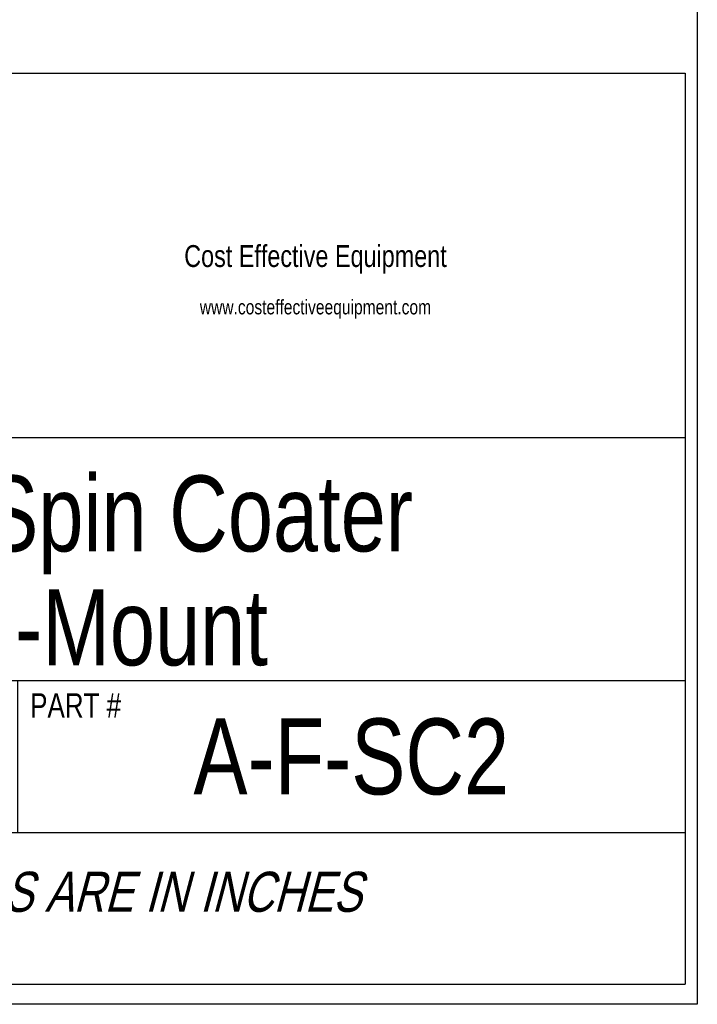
# Model space of a CAD drawing. Header units: inches. Extents: x 0 to 16, y 0 to 10.
# Tile 36 of 42: x 14.6 to 16, y 0 to 2. Entities that reach past the tile are written whole.
import ezdxf

# ---------------------------------------------------------------- set-up
doc = ezdxf.new("R2010")
doc.units = ezdxf.units.IN
doc.header["$LTSCALE"] = 0.935
doc.header["$MEASUREMENT"] = 0
doc.layers.get('0').update_dxf_attribs({"linetype": 'CONTINUOUS'})
doc.styles.get("Standard").update_dxf_attribs({"font": 'txt', "width": 0.8})
doc.styles.add('TEXTSTYLE_2', font='txt', dxfattribs={"width": 0.8})

# ---------------------------------------------------------------- blocks, each defined once
blk = doc.blocks.new('*T24')
at = {"color": 2, "linetype": 'Continuous'}
for p, q in [((0, 0), (2.75, 0)), ((0, 0), (0, -1.875)), ((2.75, 0), (2.75, -1.875)), ((0, -0.75), (2.75, -0.75)), ((0, -1.25), (2.75, -1.25)), ((1.375, -1.25), (1.375, -1.5625)), ((0, -1.5625), (2.75, -1.5625)), ((0, -1.875), (2.75, -1.875))]:
    blk.add_line(p, q, dxfattribs=at)
at = {"color": 2, "linetype": 'Continuous', "attachment_point": 2, "line_spacing_factor": 0.9}
for s, insert, char_height, width in [('Apogee® Spin Coater\\PFlange-Mount', (1.375, -0.8281), 0.15625, 4.75), ('A', (0.6875, -1.3281), 0.1562, 0.25), ('A-F-SC2', (2.0625, -1.3281), 0.15625, 1.75), ('\\Q15.0;ALL DIMENSIONS ARE IN INCHES', (1.375, -1.6435), 0.0825, 3.696)]:
    blk.add_mtext(s, dxfattribs=dict(at, insert=insert, char_height=char_height, width=width))

msp = doc.modelspace()

# ---------------------------------------------------------------- linework, layer by layer
at = {"color": 7, "linetype": 'Continuous'}
for p, q in [((16, 10), (16, 0)), ((16, 0), (0, 0))]:
    msp.add_line(p, q, dxfattribs=at)

# ---------------------------------------------------------------- block references
msp.add_blockref('*T24', (13.225, 1.9163))

# ---------------------------------------------------------------- texts
at = {"color": 2, "linetype": 'Continuous', "insert": (15.2137, 1.5623), "char_height": 0.045, "width": 1.651154, "attachment_point": 2, "line_spacing_factor": 0.9, "style": 'TEXTSTYLE_2'}
msp.add_mtext('Cost Effective Equipment\\P\\H0.03; \\Pwww.costeffectiveequipment.com', dxfattribs=at)
at = {"color": 2, "linetype": 'Continuous', "insert": (14.6263, 0.6401), "char_height": 0.05, "width": 0.24, "attachment_point": 1, "line_spacing_factor": 0.9}
msp.add_mtext('PART #', dxfattribs=at)

doc.saveas('drawing.dxf')
